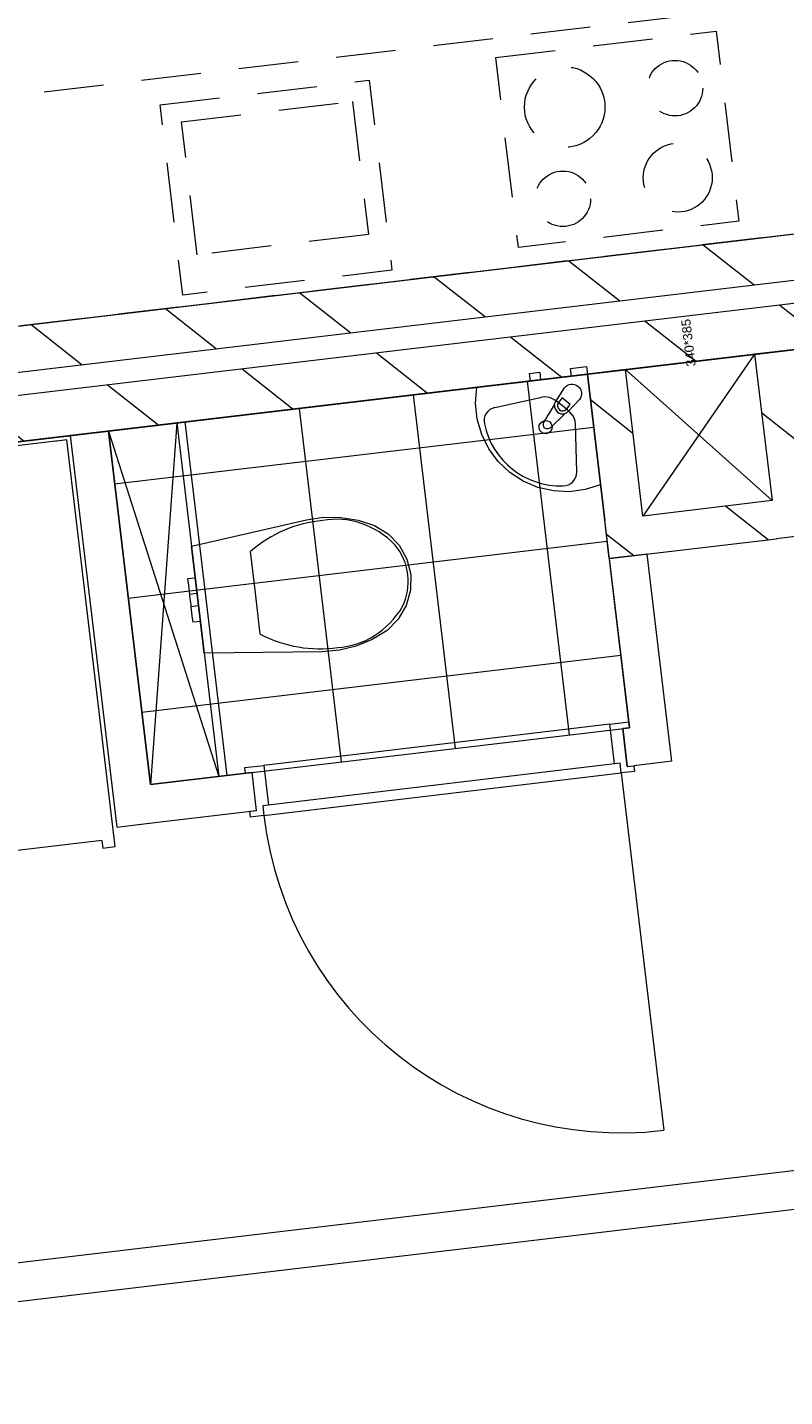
# Model space of a CAD drawing. Header units: metres. Extents: x 136314.7 to 136393.7, y 453293.7 to 453383.2.
# Tile 61 of 95: x 136335.3 to 136337.3, y 453357.2 to 453360.7. Entities that reach past the tile are written whole.
import ezdxf

# ---------------------------------------------------------------- set-up
doc = ezdxf.new("R2010")
doc.units = ezdxf.units.M
doc.linetypes.add('B0701', pattern=[234.1199934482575, 155.9999942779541, -78.11999917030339])
for name, color, linetype in [('kavelgrens', 211, 'Continuous'), ('SIT_Situatie plgr_1_74 Sanitair', 7, 'Continuous'), ('SIT_Situatie plgr_1_New_22 C Binnenwanden', 7, 'Continuous'), ('SIT_Situatie plgr_1_New_22 C Binnenwanden Doorsnede-arcering', 7, 'Continuous'), ('SIT_Situatie plgr_1_New_22 NC Binnenwanden', 7, 'Continuous'), ('SIT_Situatie plgr_1_New_22 NC Binnenwanden Deuren', 7, 'Continuous'), ('SIT_Situatie plgr_1_New_22 NC Binnenwanden Doorsnede-arcering', 7, 'Continuous'), ('SIT_Situatie plgr_1_New_23 Vloeren', 7, 'Continuous'), ('SIT_Situatie plgr_1_New_24 Trappen', 7, 'Continuous'), ('SIT_Situatie plgr_1_New_43 Vloerafwerking', 7, 'Continuous'), ('SIT_Situatie plgr_1_New_43 Vloerafwerking Afdek-arcering', 7, 'Continuous'), ('SIT_Situatie plgr_1_New_73 Keuken', 7, 'Continuous'), ('SIT_Situatie plgr_1_New_74 Sanitair', 7, 'Continuous')]:
    doc.layers.add(name, color=color, linetype=linetype)
doc.styles.add('GENERATED_STYLE_1', font='arial.ttf')
pattern_1 = [(141.7747708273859, (10009.07149272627, -8639.587878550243), (154.6885933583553, 196.396127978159), [])]

# ---------------------------------------------------------------- blocks, each defined once
blk = doc.blocks.new('Woonblock 3 Jutfasehof')
at = {"layer": 'SIT_Situatie plgr_1_New_22 C Binnenwanden Doorsnede-arcering', "linetype": 'Continuous', "lineweight": 0}
h = blk.add_hatch(dxfattribs=at)
h.set_pattern_fill('130_KALKZANDSTEEN_0001', color=252, style=0, pattern_type=2)
h.set_pattern_definition(pattern_1)
h.paths.add_polyline_path([(-4175.670829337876, 26079.50895959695), (-14562.63439095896, 24845.57704512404), (-14548.47838429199, 24726.41493925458), (-4161.514822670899, 25960.34685372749)])
h = blk.add_hatch(dxfattribs=at)
h.set_pattern_fill('130_KALKZANDSTEEN_0001', color=252, style=0, pattern_type=2)
h.set_pattern_definition(pattern_1)
h.paths.add_polyline_path([(-4154.436819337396, 25900.76580079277), (-14541.40038095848, 24666.83388631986), (-14527.24437429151, 24547.67178045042), (-4140.280812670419, 25781.60369492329)])
at = {"layer": 'SIT_Situatie plgr_1_New_22 NC Binnenwanden Doorsnede-arcering', "linetype": 'Continuous', "lineweight": 0}
h = blk.add_hatch(dxfattribs=at)
h.set_pattern_fill('130_KALKZANDSTEEN_0001', color=252, style=0, pattern_type=2)
h.set_pattern_definition(pattern_1)
h.paths.add_polyline_path([(-4998.509633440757, 25291.94208329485), (-5043.926824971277, 25674.25386886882), (-5143.22857986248, 25662.45719664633), (-5097.811388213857, 25280.1454100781)])
h = blk.add_hatch(dxfattribs=at)
h.set_pattern_fill('130_KALKZANDSTEEN_0001', color=252, style=0, pattern_type=2)
h.set_pattern_definition(pattern_1)
h.paths.add_polyline_path([(-5435.43753826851, 25240.03669930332), (-5480.854749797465, 25622.34859068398), (-5580.156504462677, 25610.55191655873), (-5534.739293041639, 25228.24002608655)])
h = blk.add_hatch(dxfattribs=at)
h.set_pattern_fill('130_KALKZANDSTEEN_0001', color=252, style=0, pattern_type=2)
h.set_pattern_definition(pattern_1)
h.paths.add_polyline_path([(-5097.811388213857, 25280.1454100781), (-5435.43753826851, 25240.03669930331), (-5423.640864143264, 25140.73494463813), (-5086.014715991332, 25180.84365518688)])
h = blk.add_hatch(dxfattribs=at)
h.set_pattern_fill('130_KALKZANDSTEEN_0001', color=252, style=0, pattern_type=2)
h.set_pattern_definition(pattern_1)
h.paths.add_polyline_path([(-5086.014715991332, 25180.84365518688), (-4986.712961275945, 25192.64032888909), (-5097.811388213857, 25280.1454100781)])
h = blk.add_hatch(dxfattribs=at)
h.set_pattern_fill('130_KALKZANDSTEEN_0001', color=252, style=0, pattern_type=2)
h.set_pattern_definition(pattern_1)
h.paths.add_polyline_path([(-5522.942618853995, 25128.93827142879), (-5435.43753826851, 25240.03669930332), (-5534.739292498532, 25228.24002565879)])
h = blk.add_hatch(dxfattribs=at)
h.set_pattern_fill('130_KALKZANDSTEEN_0001', color=252, style=0, pattern_type=2)
h.set_pattern_definition(pattern_1)
h.paths.add_polyline_path([(-5435.437537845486, 25240.03669935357), (-5522.942618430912, 25128.93827147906), (-5423.640864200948, 25140.73494512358)])
at = {"layer": 'SIT_Situatie plgr_1_New_43 Vloerafwerking Afdek-arcering', "linetype": 'Continuous', "lineweight": 0}
h = blk.add_hatch(dxfattribs=at)
h.set_pattern_fill('950_RASTER_300_0001', color=252, style=0, pattern_type=2)
h.set_pattern_definition([(96.77477082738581, (-6150.903031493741, 25074.47969648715), (297.9052646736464, 35.39001666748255), []), (186.7747708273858, (-6150.903031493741, 25074.47969648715), (-35.39001666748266, 297.9052646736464), [])])
h.paths.add_polyline_path([(-5470.447449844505, 24687.04557124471), (-5580.156501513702, 25610.55189173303), (-6831.358613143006, 25461.91382172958), (-6721.649561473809, 24538.40750124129)])
at = {"layer": 'SIT_Situatie plgr_1_New_22 C Binnenwanden', "color": 252, "linetype": 'Continuous', "lineweight": 0, "flags": 128}
for points in [[(-4175.670829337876, 26079.50895959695), (-14562.63439095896, 24845.57704512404)], [(-14548.47838429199, 24726.41493925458), (-4161.514822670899, 25960.34685372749)], [(-4154.436819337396, 25900.76580079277), (-14541.40038095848, 24666.83388631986)], [(-14527.24437429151, 24547.67178045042), (-4140.280812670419, 25781.60369492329)]]:
    blk.add_lwpolyline(points, dxfattribs=at)
at = {"layer": 'SIT_Situatie plgr_1_New_22 NC Binnenwanden', "color": 252, "linetype": 'Continuous', "lineweight": 0}
for p, q in [((-5476.028590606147, 24585.67960477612), (-5487.825262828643, 24684.98135966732)), ((-6444.2207007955, 24470.6620506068), (-6456.017373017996, 24569.96380549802))]:
    blk.add_line(p, q, dxfattribs=at)
at = {"layer": 'SIT_Situatie plgr_1_New_22 NC Binnenwanden', "color": 252, "linetype": 'Continuous', "lineweight": 0, "flags": 128}
for points in [[(-5043.926824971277, 25674.25386886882), (-5143.22857986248, 25662.45719664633)], [(-5143.22857986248, 25662.45719664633), (-5097.811388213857, 25280.1454100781)], [(-5480.854749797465, 25622.34859068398), (-5580.156504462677, 25610.55191655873)], [(-5435.43753826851, 25240.03669930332), (-5480.854749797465, 25622.34859068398)], [(-5580.156504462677, 25610.55191655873), (-5534.739293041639, 25228.24002608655)], [(-6831.358613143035, 25461.91382172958), (-6930.660367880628, 25450.11714821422)], [(-6930.660367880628, 25450.11714821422), (-6809.154652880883, 24427.30926136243)], [(-6721.649571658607, 24538.40768961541), (-6831.358613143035, 25461.91382172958)], [(-5097.811388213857, 25280.1454100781), (-5435.43753826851, 25240.03669930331)], [(-5522.942618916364, 25128.93827142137), (-5534.739293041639, 25228.24002608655)], [(-4986.712961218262, 25192.64032840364), (-5086.014715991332, 25180.84365518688)], [(-5522.942618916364, 25128.93827142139), (-5086.014715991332, 25180.84365518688)], [(-5423.640864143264, 25140.73494463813), (-5522.942618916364, 25128.93827142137)], [(-5522.942618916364, 25128.93827142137), (-5470.447456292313, 24687.04577658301)], [(-5359.349027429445, 24599.54069543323), (-5423.640864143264, 25140.73494463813)], [(-5470.447456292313, 24687.04577658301), (-5487.825269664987, 24684.98135797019)], [(-5476.028579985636, 24585.67960515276), (-5458.650782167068, 24587.74402191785)], [(-5359.349027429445, 24599.54069543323), (-5458.650782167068, 24587.74402191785)], [(-6456.017372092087, 24569.96379193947), (-6721.649571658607, 24538.40768961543)], [(-6709.852898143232, 24439.10593487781), (-6444.220709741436, 24470.66203587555)], [(-6809.154652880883, 24427.30926136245), (-6709.852898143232, 24439.10593487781)], [(-3988.313525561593, 23654.6797344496), (-7694.751496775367, 23214.3688714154)], [(-7682.954822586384, 23115.06711675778), (-3976.516851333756, 23555.3779797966)]]:
    blk.add_lwpolyline(points, dxfattribs=at)
at = {"layer": 'SIT_Situatie plgr_1_New_22 NC Binnenwanden Deuren', "color": 252, "linetype": 'Continuous', "lineweight": 0}
for p, q in [((-5521.867834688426, 24696.04270303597), (-6425.513802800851, 24588.69297404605)), ((-5521.867834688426, 24696.04270303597), (-5472.216957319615, 24701.94103979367)), ((-5509.540310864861, 24592.27236933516), (-5521.867834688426, 24696.04270303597)), ((-5470.447456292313, 24687.04577658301), (-5487.8252633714, 24684.98135871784)), ((-5487.8252633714, 24684.98135871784), (-5476.028589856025, 24585.6796039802)), ((-5476.028589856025, 24585.6796039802), (-5487.8252633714, 24684.98135871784)), ((-5476.028589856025, 24585.6796039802), (-5487.8252633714, 24684.98135871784)), ((-5472.216957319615, 24701.94103979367), (-5470.447456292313, 24687.04577658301)), ((-6475.164680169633, 24582.79463728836), (-6425.513802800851, 24588.69297404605)), ((-6473.395179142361, 24567.89937407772), (-6475.164680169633, 24582.79463728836)), ((-5494.645047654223, 24594.04187036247), (-6428.081542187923, 24483.15313931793)), ((-6425.513802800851, 24588.69297404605), (-6413.186278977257, 24484.92264034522)), ((-5494.645047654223, 24594.04187036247), (-5509.540310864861, 24592.27236933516)), ((-5491.63689590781, 24568.71992290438), (-5494.645047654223, 24594.04187036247)), ((-5491.63689590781, 24568.71992290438), (-5494.645047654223, 24594.04187036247)), ((-5476.028589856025, 24585.6796039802), (-5458.650782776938, 24587.7440218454)), ((-5458.650782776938, 24587.7440218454), (-5456.881281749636, 24572.84875863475)), ((-6456.017372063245, 24569.96379194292), (-6473.395179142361, 24567.89937407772)), ((-6444.220698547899, 24470.66203720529), (-6456.017372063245, 24569.96379194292)), ((-6444.220698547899, 24470.66203720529), (-6456.017372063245, 24569.96379194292)), ((-6444.220698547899, 24470.66203720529), (-6456.017372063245, 24569.96379194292)), ((-6425.073390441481, 24457.83119185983), (-5491.63689590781, 24568.71992290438)), ((-6425.073390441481, 24457.83119185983), (-5491.63689590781, 24568.71992290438)), ((-5456.881281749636, 24572.84875863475), (-5491.63689590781, 24568.71992290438)), ((-5491.63689590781, 24568.71992290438), (-5380.748164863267, 23635.28342837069)), ((-6461.598505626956, 24468.5976193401), (-6444.220698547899, 24470.66203720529)), ((-6459.829004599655, 24453.70235612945), (-6461.598505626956, 24468.5976193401)), ((-6413.186278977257, 24484.92264034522), (-6428.081542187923, 24483.15313931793)), ((-6428.081542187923, 24483.15313931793), (-6425.073390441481, 24457.83119185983)), ((-6428.081542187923, 24483.15313931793), (-6425.073390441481, 24457.83119185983)), ((-6425.073390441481, 24457.83119185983), (-6459.829004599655, 24453.70235612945))]:
    blk.add_line(p, q, dxfattribs=at)
blk.add_arc((-5491.63689590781, 24568.71992290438), 939.9999999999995, 186.7747708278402, 276.7747708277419, dxfattribs=at)
at = {"layer": 'SIT_Situatie plgr_1_New_23 Vloeren', "color": 252, "linetype": 'Continuous', "lineweight": 0, "flags": 128}
for points in [[(-4161.515383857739, 25960.35556431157), (-4767.881755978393, 31064.45491905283), (-15154.82708770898, 29830.52517022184), (-14548.48796383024, 24726.41380123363)], [(-3548.088428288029, 20796.66430996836), (-4154.454800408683, 25900.76366470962), (-14541.40013213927, 24666.83391587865), (-13935.06100826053, 19562.72254689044)]]:
    blk.add_lwpolyline(points, close=True, dxfattribs=at)
at = {"layer": 'SIT_Situatie plgr_1_New_24 Trappen', "color": 252, "linetype": 'Continuous', "lineweight": 0}
for p, q in [((-6962.25043883, 25436.29456959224), (-8661.728867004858, 25234.40281032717)), ((-6939.411035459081, 25439.00780634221), (-6972.180614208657, 25435.11490144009)), ((-6813.186543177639, 24376.47904082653), (-6939.411035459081, 25439.00780634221)), ((-6848.315458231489, 24392.44648668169), (-7778.276382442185, 24281.9705642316)), ((-6848.315458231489, 24392.44648668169), (-6845.956121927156, 24372.5861359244)), ((-6845.956121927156, 24372.5861359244), (-6813.186543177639, 24376.47904082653))]:
    blk.add_line(p, q, dxfattribs=at)
at = {"layer": 'SIT_Situatie plgr_1_New_43 Vloerafwerking', "color": 252, "linetype": 'Continuous', "lineweight": 0, "flags": 128}
for points in [[(-4274.9724632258, 26067.71230174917), (-4609.998090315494, 28887.88194248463), (-4425.29685314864, 28909.8237496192), (-4606.257817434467, 30433.11277397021), (-4790.95905460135, 30411.17096683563), (-4853.009380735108, 30933.49811133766), (-15041.36959608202, 29723.15952188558), (-14928.94731614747, 28776.81385118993), (-15111.66256586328, 28755.10797183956), (-14758.47020822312, 25782.01350364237), (-14575.75495850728, 25803.71938299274), (-14463.33267857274, 24857.37371229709)], [(-3661.545507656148, 20904.02104740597), (-3996.571134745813, 23724.19068814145), (-3811.86989757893, 23746.132495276), (-3992.830861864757, 25269.42151962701), (-4177.53209903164, 25247.47971249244), (-4239.582425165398, 25769.80685699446), (-14427.94264051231, 24559.46826754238), (-14315.52036057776, 23613.12259684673), (-14498.23561029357, 23591.41671749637), (-14145.04325265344, 20618.32224929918), (-13962.32800293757, 20640.02812864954), (-13849.90572300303, 19693.68245795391)], [(-5470.447449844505, 24687.04557124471), (-5580.156501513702, 25610.55189173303), (-6831.358613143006, 25461.91382172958), (-6721.649561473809, 24538.40750124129)]]:
    blk.add_lwpolyline(points, close=True, dxfattribs=at)
at = {"layer": 'SIT_Situatie plgr_1_New_73 Keuken', "color": 252, "linetype": 'B0701', "lineweight": 0}
for p, q in [((-6640.362468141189, 26270.08794808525), (-6193.50457165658, 26323.17297751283)), ((-6193.50457165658, 26323.17297751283), (-6152.216215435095, 25975.61683580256)), ((-6599.074111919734, 25922.53180637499), (-6640.362468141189, 26270.08794808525)), ((-6152.216215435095, 25975.61683580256), (-6599.074111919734, 25922.53180637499))]:
    blk.add_line(p, q, dxfattribs=at)
at = {"layer": 'SIT_Situatie plgr_1_New_73 Keuken', "color": 252, "linetype": 'B0701', "lineweight": 0, "flags": 128}
for points in [[(-4870.783166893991, 25996.93213797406), (-7254.025281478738, 25713.81198102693), (-7324.805320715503, 26309.62250967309), (-4941.563206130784, 26592.74266662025)], [(-5819.450487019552, 26438.1013976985), (-5243.500309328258, 26506.52210229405), (-5184.516943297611, 26010.01332842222), (-5760.467120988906, 25941.59262382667)], [(-6695.911682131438, 26313.84048886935), (-6149.752030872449, 26378.72219150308), (-6090.768664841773, 25882.21341763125), (-6636.928316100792, 25817.33171499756)]]:
    blk.add_lwpolyline(points, close=True, dxfattribs=at)
at = {"layer": 'SIT_Situatie plgr_1_New_73 Keuken', "color": 252, "linetype": 'B0701', "lineweight": 0}
for centre, radius in [((-5639.337527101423, 26308.44340423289), 105), ((-5351.404088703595, 26357.75428186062), 72.50000000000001), ((-5344.07609635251, 26123.9864685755), 90), ((-5644.149588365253, 26068.70175648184), 72.50000000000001)]:
    blk.add_circle(centre, radius, dxfattribs=at)
at = {"layer": 'SIT_Situatie plgr_1_New_74 Sanitair', "color": 252, "linetype": 'Continuous', "lineweight": 0}
for p, q in [((-5480.854730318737, 25622.34848925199), (-5143.22857986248, 25662.45719664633)), ((-5143.22857986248, 25662.45719664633), (-5435.43753826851, 25240.03669930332)), ((-5143.22857986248, 25662.45719664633), (-5097.811387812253, 25280.14540669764)), ((-5435.43753826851, 25240.03669930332), (-5480.854730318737, 25622.34848925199)), ((-5097.811387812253, 25280.14540669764), (-5480.854730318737, 25622.34848925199)), ((-5822.223539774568, 25523.44543129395), (-5698.814357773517, 25550.35041467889)), ((-5646.395915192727, 25548.41505967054), (-5655.59716216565, 25536.73294892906)), ((-5625.028016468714, 25531.58494071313), (-5646.395915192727, 25548.41505967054)), ((-5634.229263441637, 25519.90282997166), (-5625.028016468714, 25531.58494071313)), ((-6652.615461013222, 25483.14783452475), (-6721.649571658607, 24538.40768961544)), ((-5608.079692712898, 25354.95535209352), (-5610.869417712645, 25481.15463754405)), ((-6831.358619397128, 25461.91382098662), (-6542.906413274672, 24559.64170315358)), ((-5097.811387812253, 25280.14540669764), (-5435.43753826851, 25240.03669930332)), ((-6447.405423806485, 25039.25633875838), (-6460.256891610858, 25147.43710925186)), ((-6604.485032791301, 25077.99667164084), (-6624.345383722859, 25075.63733680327)), ((-6624.345383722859, 25075.63733680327), (-6622.375939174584, 25059.05899478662)), ((-6604.485032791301, 25077.99667164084), (-6602.515588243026, 25061.4183296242)), ((-6622.375939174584, 25059.05899478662), (-6619.508747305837, 25034.92361739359)), ((-6602.515588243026, 25061.4183296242), (-6599.648396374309, 25037.28295223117)), ((-6434.553155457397, 24931.07518186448), (-6447.405423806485, 25039.25633875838)), ((-6599.648396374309, 25037.28295223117), (-6619.508747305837, 25034.92361739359)), ((-6619.508747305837, 25034.92361739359), (-6618.955920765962, 25030.27004770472)), ((-6618.955920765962, 25030.27004770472), (-6617.621279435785, 25019.03533664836)), ((-6617.621279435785, 25019.03533664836), (-6616.286638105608, 25007.800625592)), ((-6616.286638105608, 25007.800625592), (-6615.733811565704, 25003.14705590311)), ((-6595.873460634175, 25005.5063907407), (-6615.733811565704, 25003.14705590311)), ((-6615.733811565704, 25003.14705590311), (-6612.866619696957, 24979.0116785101)), ((-6599.648396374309, 25037.28295223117), (-6599.095569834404, 25032.62938254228)), ((-6599.095569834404, 25032.62938254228), (-6597.760928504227, 25021.39467148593)), ((-6597.760928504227, 25021.39467148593), (-6596.426287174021, 25010.15996042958)), ((-6596.426287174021, 25010.15996042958), (-6595.873460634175, 25005.5063907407)), ((-6595.873460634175, 25005.5063907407), (-6593.006268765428, 24981.37101334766)), ((-6612.866619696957, 24979.0116785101), (-6610.897175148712, 24962.43333649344)), ((-6593.006268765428, 24981.37101334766), (-6591.036824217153, 24964.792671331)), ((-6591.036824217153, 24964.792671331), (-6610.897175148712, 24962.43333649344))]:
    blk.add_line(p, q, dxfattribs=at)
at = {"layer": 'SIT_Situatie plgr_1_New_74 Sanitair', "color": 252, "linetype": 'Continuous', "lineweight": 0, "flags": 128}
for points in [[(-5702.297662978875, 25596.04200972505), (-5729.109136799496, 25592.85690822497), (-5731.468471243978, 25612.71725920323), (-5704.656997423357, 25615.90236070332)], [(-5580.156504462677, 25610.55191655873), (-5621.863241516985, 25605.59731422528), (-5624.222575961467, 25625.45766520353), (-5582.515838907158, 25630.41226753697)], [(-5545.8389436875, 25321.67434631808), (-5585.560938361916, 25309.01968701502), (-5626.893444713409, 25303.57185277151), (-5668.538027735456, 25305.50198391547), (-5709.186448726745, 25314.74944657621), (-5747.561762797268, 25331.02373745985), (-5782.458433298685, 25353.81360982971), (-5812.780203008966, 25382.40313400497), (-5837.574532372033, 25415.89418784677), (-5856.062522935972, 25453.23467070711), (-5867.663385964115, 25493.25155451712), (-5872.012687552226, 25534.68773373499), (-5868.973797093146, 25576.24151653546), (-5580.156504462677, 25610.55191655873)], [(-6652.615461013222, 25483.14783452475), (-6542.906413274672, 24559.64170315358), (-6721.649571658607, 24538.40768961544), (-6831.358619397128, 25461.91382098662)], [(-6223.77033361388, 25236.43829781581), (-6179.082534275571, 25229.25469171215), (-6136.054694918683, 25215.21159210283), (-6100.716135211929, 25193.6319107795), (-6072.039070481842, 25163.76349256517), (-6051.914880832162, 25127.5762926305), (-6041.670613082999, 25087.45610506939), (-6042.230157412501, 25046.05246535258), (-6053.316086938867, 25006.15762088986), (-6074.197247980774, 24970.40187223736), (-6103.496434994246, 24941.14347022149), (-6142.03660754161, 24917.41039822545), (-6183.797623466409, 24899.95699869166), (-6227.764138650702, 24889.20761969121), (-6272.867186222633, 24885.4236130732), (-6581.130591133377, 24881.40422543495), (-6614.391265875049, 25161.38511753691), (-6313.765855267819, 25229.69942629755), (-6269.031589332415, 25236.58775392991)]]:
    blk.add_lwpolyline(points, close=True, dxfattribs=at)
blk.add_lwpolyline([(-5600.658928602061, 25544.10037224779), (-5629.759751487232, 25513.61791175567, -0.1210195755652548), (-5638.215284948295, 25508.16776182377), (-5676.176509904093, 25470.68603499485, -0.8825662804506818), (-5693.616486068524, 25484.42238208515), (-5666.071747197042, 25530.1085047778, -0.1210195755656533), (-5662.754300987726, 25539.60559543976), (-5639.938154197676, 25575.03809091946, -0.9999999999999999)], format="xyb", close=True, dxfattribs=at)
at = {"layer": 'SIT_Situatie plgr_1_New_74 Sanitair', "color": 252, "linetype": 'Continuous', "lineweight": 0}
for centre, radius, start, end in [((-5645.081443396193, 25528.10430009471), 21.08576984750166, 174.5457962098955, 289.0037454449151), ((-5644.913212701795, 25528.31788957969), 13.59999999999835, 141.7747715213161, 321.7747701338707)]:
    blk.add_arc(centre, radius, start, end, dxfattribs=at)
for centre, major_axis, ratio, start_param, end_param in [((-5690.705129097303, 25513.17609851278), (-37.80636420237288, -4.491252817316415), 0.999371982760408, 4.101740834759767, 4.808862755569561), ((-5781.020194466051, 25355.67155430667), (-218.160712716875, -25.91666605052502), 0.999371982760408, 3.775286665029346, 4.078647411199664), ((-5814.674466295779, 25488.83897789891), (-35.19702690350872, -4.181273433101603), 0.9993719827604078, 4.80886275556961, 6.390801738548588), ((-5648.931999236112, 25480.30866825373), (-37.80636420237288, -4.491252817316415), 0.999371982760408, 3.045512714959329, 3.752634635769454), ((-5650.017899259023, 25521.56311427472), (-201.6415462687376, -23.95425166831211), 0.9993719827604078, 0.08270488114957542, 1.486579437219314), ((-5643.513053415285, 25354.16781919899), (-35.19702690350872, -4.181273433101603), 0.9993719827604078, 1.463573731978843, 3.045512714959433), ((-6230.239636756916, 24805.14455127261), (-50.16538844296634, 422.2810478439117), 0.8755458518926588, 6.259569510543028, 6.812590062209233), ((-6228.961056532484, 24975.11717112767), (-30.30513759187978, 255.1018870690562), 0.8755458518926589, 5.438327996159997, 6.338916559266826), ((-6169.514796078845, 25071.45016739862), (-16.34095301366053, 137.5544967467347), 0.8755458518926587, 4.718249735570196, 5.34489351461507), ((-6169.703819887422, 25073.06378594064), (-16.34059605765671, 137.5514919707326), 0.8755458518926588, 4.079884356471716, 4.706528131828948), ((-6250.067781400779, 25152.7888420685), (-30.30512612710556, 255.1017905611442), 0.8755458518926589, 3.085865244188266, 3.986453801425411), ((-6291.132996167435, 25317.73117867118), (-50.16538613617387, 422.2810284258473), 0.8755458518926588, 2.612190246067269, 3.165210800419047)]:
    blk.add_ellipse(centre, major_axis=major_axis, ratio=ratio, start_param=start_param, end_param=end_param, dxfattribs=at)
blk.add_ellipse((-5689.220723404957, 25472.17096750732), major_axis=(-17.05681557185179, -2.026285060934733), ratio=0.9993719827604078, dxfattribs=at)
at = {"layer": 'SIT_Situatie plgr_1_74 Sanitair', "color": 252, "linetype": 'Continuous', "lineweight": 0, "insert": (-5323.432016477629, 25754.60802811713), "char_height": 24, "attachment_point": 6, "rotation": 96.77477082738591, "style": 'GENERATED_STYLE_1'}
blk.add_mtext('\\A1;340*385', dxfattribs=at)

msp = doc.modelspace()

# ---------------------------------------------------------------- block references
at = {"layer": 'kavelgrens', "xscale": 0.001, "yscale": 0.001}
msp.add_blockref('Woonblock 3 Jutfasehof', (136342.3795627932, 453334.2220373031), dxfattribs=at)

doc.saveas('drawing.dxf')
